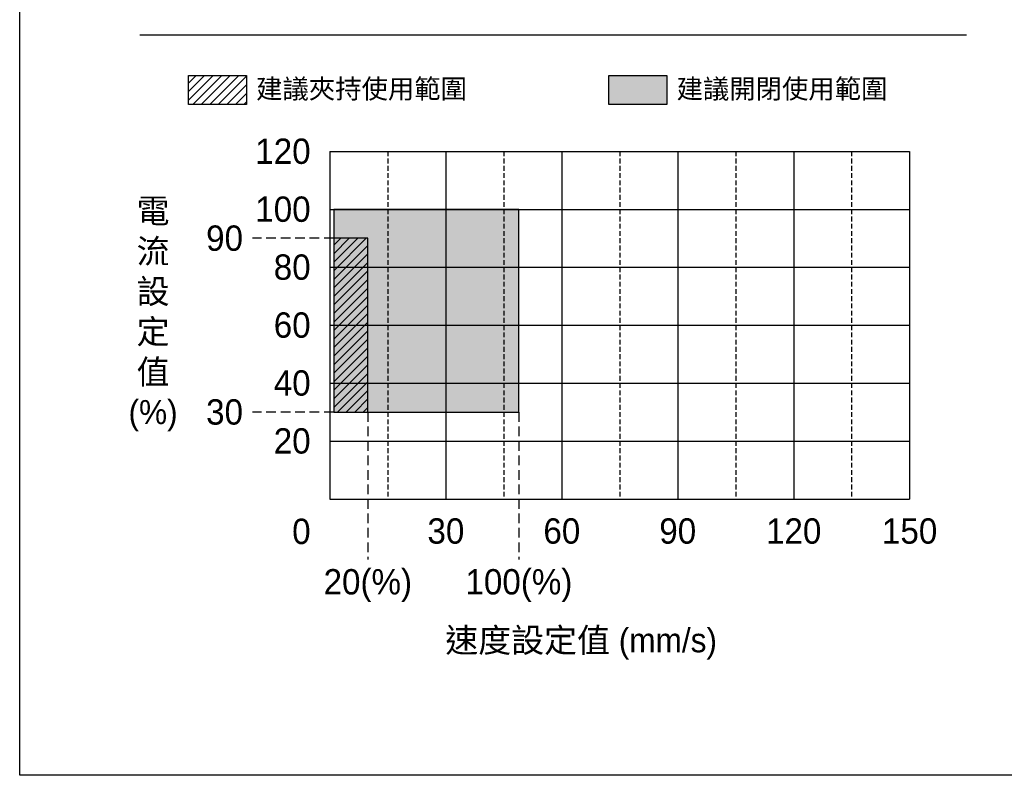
# Model space of a CAD drawing. Header units: inches. Extents: x 0 to 5655, y -2263 to 1330.
# Tile 37 of 239: x 2116 to 2626, y 0 to 391. Entities that reach past the tile are written whole.
import ezdxf

# ---------------------------------------------------------------- set-up
doc = ezdxf.new("R2010")
doc.units = ezdxf.units.IN
doc.header["$MEASUREMENT"] = 0
doc.linetypes.add('HIDDEN', pattern=[0.375, 0.25, -0.125])
doc.styles.get("Standard").update_dxf_attribs({"font": 'arial.ttf'})

msp = doc.modelspace()

# ---------------------------------------------------------------- hatches: boundary and pattern name
h = msp.add_hatch()
h.set_pattern_fill('ANSI31', color=1, scale=25)
h.set_pattern_definition([(45, (-96.4508, -10), (-2.2097087, 2.2097087), [])])
h.paths.add_polyline_path([(2233.299, 347.381), (2233.299, 362.381), (2203.299, 362.381), (2203.299, 347.381)])
h = msp.add_hatch(color=4)
h.dxf.hatch_style = 1
h.paths.add_polyline_path([(2450.903, 347.381), (2450.903, 362.381), (2420.903, 362.381), (2420.903, 347.381)])
h = msp.add_hatch(color=4)
h.dxf.hatch_style = 1
h.paths.add_polyline_path([(2374.309, 293.069), (2278.509, 293.069), (2278.509, 188.069), (2374.309, 188.069)])
h = msp.add_hatch()
h.set_pattern_fill('ANSI31', color=1, scale=25)
h.set_pattern_definition([(45, (-33.3428, 2e-06), (-2.2097087, 2.2097087), [])])
h.paths.add_polyline_path([(2296.109, 278.069), (2278.509, 278.069), (2278.509, 188.069), (2296.109, 188.069)])

# ---------------------------------------------------------------- linework, layer by layer
msp.add_line((2178.076, 383.42), (2605.989, 383.42))
at = {"color": 0}
for p, q in [((2276.509, 323.069), (2276.509, 143.069)), ((2276.509, 323.069), (2576.509, 323.069)), ((2336.509, 323.069), (2336.509, 143.069)), ((2396.509, 323.069), (2396.509, 143.069)), ((2456.509, 323.069), (2456.509, 143.069)), ((2516.509, 323.069), (2516.509, 143.069)), ((2576.509, 323.069), (2576.509, 143.069)), ((2276.509, 293.069), (2576.509, 293.069)), ((2276.509, 263.069), (2576.509, 263.069)), ((2276.509, 233.069), (2576.509, 233.069)), ((2276.509, 203.069), (2576.509, 203.069)), ((2276.509, 173.069), (2576.509, 173.069)), ((2276.509, 143.069), (2576.509, 143.069))]:
    msp.add_line(p, q, dxfattribs=at)
at = {"color": 0, "linetype": 'HIDDEN', "ltscale": 10}
for p, q in [((2306.509, 323.069), (2306.509, 143.069)), ((2366.509, 323.069), (2366.509, 143.069)), ((2426.509, 323.069), (2426.509, 143.069)), ((2486.509, 323.069), (2486.509, 143.069)), ((2546.509, 323.069), (2546.509, 143.069))]:
    msp.add_line(p, q, dxfattribs=at)
at = {"color": 1, "linetype": 'HIDDEN', "ltscale": 20}
for p, q in [((2278.509, 278.069), (2236.509, 278.069)), ((2278.509, 188.069), (2236.509, 188.069))]:
    msp.add_line(p, q, dxfattribs=at)
at = {"color": 4, "linetype": 'HIDDEN', "ltscale": 20}
for p, q in [((2296.109, 188.069), (2296.109, 111.776)), ((2374.309, 188.069), (2374.309, 111.776))]:
    msp.add_line(p, q, dxfattribs=at)
at = {"color": 7}
for points in [[(2115.938, 1329.753), (3073.908, 1329.753), (3073.908, 0), (2115.938, 0)], [(2203.299, 362.381), (2233.299, 362.381), (2233.299, 347.381), (2203.299, 347.381)], [(2420.903, 362.381), (2450.903, 362.381), (2450.903, 347.381), (2420.903, 347.381)]]:
    msp.add_lwpolyline(points, close=True, dxfattribs=at)
at = {"color": 4}
msp.add_lwpolyline([(2374.309, 293.069), (2278.509, 293.069), (2278.509, 188.069), (2374.309, 188.069)], close=True, dxfattribs=at)
at = {"color": 1}
msp.add_lwpolyline([(2296.109, 278.069), (2278.509, 278.069), (2278.509, 188.069), (2296.109, 188.069)], close=True, dxfattribs=at)

# ---------------------------------------------------------------- texts
at = {"color": 7, "char_height": 10, "attachment_point": 4}
for s, insert in [('{\\fPMingLiU|b0|i0|c136|p18;建議夾持使用範圍}', (2238.299, 354.881)), ('{\\fPMingLiU|b0|i0|c136|p18;建議開閉使用範圍}', (2455.903, 354.881))]:
    msp.add_mtext_dynamic_manual_height_columns(s, width=123.43551, gutter_width=12.5, heights=[0], dxfattribs=dict(at, insert=insert))
at = {"color": 0}
for s, insert, char_height, width, attachment_point in [('{\\fPMingLiU|b0|i0|c136|p18;120}', (2266.509, 323.069), 13.12093, 38.10111, 6), ('{\\fPMingLiU|b0|i0|c136|p18;100}', (2266.509, 293.069), 13.12093, 38.10111, 6), ('{\\fPMingLiU|b0|i0|c136|p18;80}', (2266.509, 263.069), 13.12093, 38.10111, 6), ('{\\fPMingLiU|b0|i0|c136|p18;電流設定值(%)}', (2184.97, 238.28), 12.49612, 25.70969, 5), ('{\\fPMingLiU|b0|i0|c136|p18;60}', (2266.509, 233.069), 13.12093, 38.10111, 6), ('{\\fPMingLiU|b0|i0|c136|p18;40}', (2266.509, 203.069), 13.12093, 38.10111, 6), ('{\\fPMingLiU|b0|i0|c136|p18;20}', (2266.509, 173.069), 13.12093, 38.10111, 6), ('{\\fPMingLiU|b0|i0|c136|p18;0}', (2266.509, 132.886), 13.12093, 44.46659, 3), ('{\\fPMingLiU|b0|i0|c136|p18;30}', (2336.509, 133.069), 13.12093, 48.25034, 2), ('{\\fPMingLiU|b0|i0|c136|p18;60}', (2396.509, 133.069), 13.12093, 48.25034, 2), ('{\\fPMingLiU|b0|i0|c136|p18;90}', (2456.509, 133.069), 13.12093, 48.25034, 2), ('{\\fPMingLiU|b0|i0|c136|p18;120}', (2516.509, 133.069), 13.12093, 48.25034, 2), ('{\\fPMingLiU|b0|i0|c136|p18;150}', (2576.509, 133.069), 13.12093, 48.25034, 2), ('{\\fPMingLiU|b0|i0|c136|p18;速度設定值 (mm/s)}', (2406.509, 68.069), 12.49612, 206.76606, 5)]:
    msp.add_mtext(s, dxfattribs=dict(at, insert=insert, char_height=char_height, width=width, attachment_point=attachment_point))
at = {"color": 1, "char_height": 13.12093, "width": 38.10111, "attachment_point": 6}
for s, insert in [('{\\fPMingLiU|b0|i0|c136|p18;90}', (2231.509, 278.069)), ('{\\fPMingLiU|b0|i0|c136|p18;30}', (2231.509, 188.069))]:
    msp.add_mtext(s, dxfattribs=dict(at, insert=insert))
at = {"color": 4, "char_height": 13.12093, "width": 48.25034, "attachment_point": 2}
for s, insert in [('{\\fPMingLiU|b0|i0|c136|p18;20(%)}', (2296.109, 106.776)), ('{\\fPMingLiU|b0|i0|c136|p18;100(%)}', (2374.309, 106.776))]:
    msp.add_mtext(s, dxfattribs=dict(at, insert=insert))

doc.saveas('drawing.dxf')
